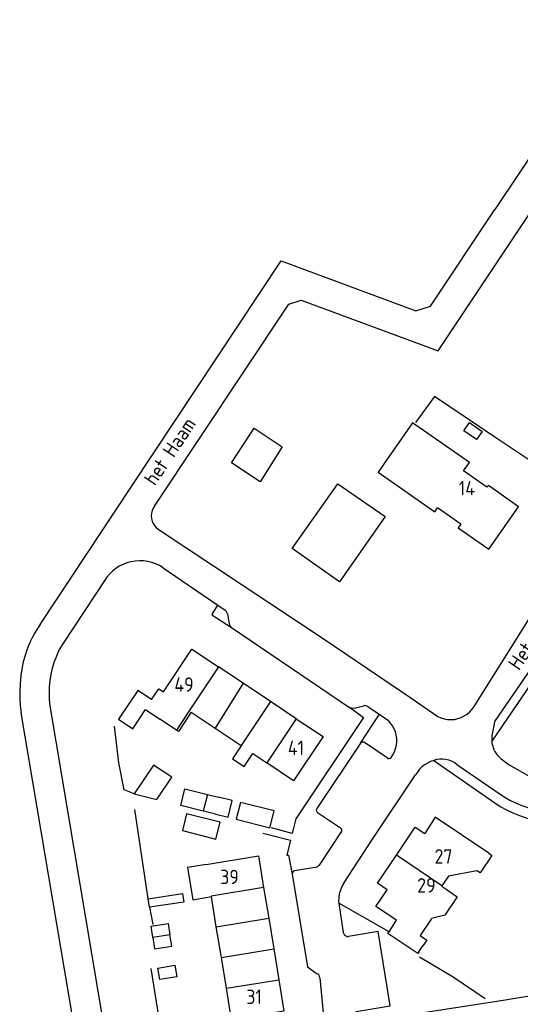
# Model space of a CAD drawing. Header units: metres. Extents: x 226218 to 240385, y 439369 to 449677.
# Tile 28 of 256: x 227918 to 228004, y 440047 to 440218. Entities that reach past the tile are written whole.
import ezdxf

# ---------------------------------------------------------------- set-up
doc = ezdxf.new("R2010")
doc.units = ezdxf.units.M
doc.header["$MEASUREMENT"] = 0
for name, color, linetype in [('BIJGEBOUW', 4, 'Continuous'), ('DAKRAND', 4, 'Continuous'), ('DAKRAND-BYG', 4, 'Continuous'), ('HEG', 253, 'Continuous'), ('HEK', 253, 'Continuous'), ('HOOFDGEBOUW', 4, 'Continuous'), ('HUISNUMMER', 253, 'Continuous'), ('KANTVERH', 253, 'Continuous'), ('KNTGESLVERH', 253, 'Continuous'), ('RASTER', 253, 'Continuous'), ('STRAATNAAM', 253, 'Continuous'), ('TUSSENMUUR', 253, 'Continuous')]:
    doc.layers.add(name, color=color, linetype=linetype)
doc.styles.get("Standard").update_dxf_attribs({"font": 'iso.shx'})

msp = doc.modelspace()

# ---------------------------------------------------------------- linework, layer by layer
at = {"layer": 'BIJGEBOUW'}
for p, q in [((227950.18, 440083.73), (227952.13, 440083.25)), ((227951.4, 440080.34), (227949.46, 440080.82))]:
    msp.add_line(p, q, dxfattribs=at)
for points in [[(227944.02, 440086.7), (227940.85, 440088.78), (227937.49, 440083.82)], [(227937.49, 440083.82), (227941.4, 440082.86), (227944.02, 440086.7)], [(227949.46, 440080.82), (227945.58, 440081.79), (227946.3, 440084.7), (227950.18, 440083.73)], [(227961.75, 440080.87), (227955.93, 440082.33), (227955.19, 440079.42), (227961.01, 440077.96), (227961.75, 440080.87)], [(227946.58, 440080.37), (227945.85, 440077.46), (227951.67, 440075.99), (227952.41, 440078.89), (227946.58, 440080.37)], [(227940.74, 440058.95), (227940.43, 440060.93), (227943.39, 440061.39), (227943.7, 440059.41)], [(227940.74, 440058.95), (227941.05, 440056.97), (227944.01, 440057.43), (227943.7, 440059.41)], [(227944.89, 440052.16), (227941.93, 440051.65), (227941.58, 440053.63), (227944.54, 440054.15), (227944.89, 440052.16)]]:
    msp.add_lwpolyline(points, dxfattribs=at)
at = {"layer": 'DAKRAND'}
for p, q in [((227994.06, 440130.54), (227990.05, 440133.33)), ((227944.85, 440094.85), (227941.96, 440096.76)), ((227981.66, 440059.94), (227982.92, 440061.92)), ((227986.82, 440056.46), (227987.52, 440057.5))]:
    msp.add_line(p, q, dxfattribs=at)
for points in [[(227947.36, 440097.95), (227945.18, 440094.63), (227944.85, 440094.85)], [(227956.05, 440092.15), (227954.54, 440089.87), (227956.54, 440088.53), (227958.06, 440090.81)], [(227998.91, 440073.54), (227999.47, 440073.16), (227997.42, 440070.14), (227996.87, 440070.51)], [(227949.95, 440071.61), (227946.75, 440071.08), (227947.66, 440065.49), (227950.87, 440066.02)], [(227990.78, 440067.84), (227993.48, 440066.01), (227991.33, 440062.84), (227988.99, 440062.21)], [(227986.82, 440056.46), (227986.64, 440056.16), (227981.46, 440059.63), (227981.66, 440059.94)], [(227987.02, 440059.28), (227988.18, 440058.51), (227987.52, 440057.5)]]:
    msp.add_lwpolyline(points, dxfattribs=at)
at = {"layer": 'DAKRAND-BYG'}
for p, q in [((227940.18, 440064.18), (227939.95, 440065.63)), ((227946.11, 440065.09), (227940.18, 440064.18))]:
    msp.add_line(p, q, dxfattribs=at)
for points in [[(227995.57, 440148.11), (227997.78, 440146.57), (227996.8, 440145.16), (227994.59, 440146.7), (227995.57, 440148.11)], [(227958.3, 440147.17), (227963.13, 440143.89), (227959.32, 440137.84), (227954.34, 440141.12), (227958.3, 440147.17)], [(227973.08, 440120.53), (227964.89, 440126.31), (227972.77, 440137.51), (227981, 440131.87), (227973.08, 440120.53)], [(227951.4, 440080.34), (227953.76, 440079.77), (227954.47, 440082.68), (227952.13, 440083.25)], [(227939.95, 440065.63), (227945.88, 440066.54), (227946.11, 440065.09)]]:
    msp.add_lwpolyline(points, dxfattribs=at)
at = {"layer": 'HEG'}
msp.add_line((227981.66, 440059.94), (227972.96, 440064.88), dxfattribs=at)
msp.add_lwpolyline([(227986.93, 440055.61), (227992.76, 440052.13), (227998.33, 440048.36)], dxfattribs=at)
at = {"layer": 'HEK'}
for p, q in [((227939.95, 440065.63), (227937.61, 440081.11)), ((227940.18, 440064.18), (227940.75, 440061.18)), ((227942.26, 440042.14), (227940.44, 440053.59))]:
    msp.add_line(p, q, dxfattribs=at)
msp.add_lwpolyline([(227937.49, 440083.82), (227935.74, 440084.51), (227934.86, 440089.21), (227934.1, 440095.57)], dxfattribs=at)
at = {"layer": 'HOOFDGEBOUW'}
for p, q in [((227956.37, 440102.99), (227952.12, 440105.82)), ((227961.11, 440099.83), (227956.37, 440102.99)), ((227965.59, 440096.83), (227961.11, 440099.83)), ((227939.47, 440098.42), (227941.96, 440096.76)), ((227947.36, 440097.95), (227951.52, 440095.18)), ((227951.52, 440095.18), (227956.01, 440092.18)), ((227956.01, 440092.18), (227956.05, 440092.15)), ((227958.06, 440090.81), (227960.49, 440089.18)), ((227990.82, 440067.91), (227990.78, 440067.84)), ((227959.92, 440067.62), (227960.8, 440062.3)), ((227951.73, 440060.8), (227950.87, 440066.02)), ((227960.8, 440062.3), (227961.68, 440056.97)), ((227988.93, 440062.12), (227987.02, 440059.28)), ((227988.93, 440062.12), (227988.99, 440062.21)), ((227952.6, 440055.47), (227951.73, 440060.8)), ((227961.68, 440056.97), (227962.55, 440051.64)), ((227953.48, 440050.15), (227952.6, 440055.47))]:
    msp.add_line(p, q, dxfattribs=at)
for points in [[(227994.53, 440139.73), (227995.56, 440141.21), (227985.7, 440148.09), (227979.74, 440139.54), (227989.59, 440132.67), (227990.05, 440133.33)], [(227994.06, 440130.54), (227993.62, 440129.91), (227998.94, 440126.21), (228004.06, 440133.55), (227998.87, 440137.21), (227998.57, 440136.95), (227994.53, 440139.73)], [(227940.51, 440100.14), (227941.77, 440102.03), (227942.57, 440101.5), (227947.51, 440108.9), (227952.12, 440105.82)], [(227940.51, 440100.14), (227938.13, 440101.73), (227934.8, 440096.74), (227937.25, 440095.1), (227939.47, 440098.42)], [(227965.59, 440096.83), (227970.22, 440093.75), (227965.12, 440086.1), (227960.49, 440089.18)], [(227998.91, 440073.54), (227989.62, 440079.77), (227987.84, 440076.95)], [(227982.92, 440073.19), (227986.19, 440078.06), (227987.84, 440076.95)], [(227949.95, 440071.61), (227959.02, 440073.1), (227959.92, 440067.62)], [(227981.32, 440067.22), (227979.66, 440068.33), (227982.92, 440073.19)], [(227996.87, 440070.51), (227991.93, 440069.56), (227990.82, 440067.91)], [(227982.92, 440061.92), (227979.36, 440064.32), (227981.32, 440067.22)], [(227962.55, 440051.64), (227963.45, 440046.17), (227954.38, 440044.68), (227953.48, 440050.15)]]:
    msp.add_lwpolyline(points, dxfattribs=at)
at = {"layer": 'KANTVERH'}
for p, q in [((228021.91, 440217.88), (228000, 440185.01)), ((228000, 440175.23), (228015.23, 440198.21)), ((227937.13, 440137.19), (227962.94, 440176.13)), ((227921.22, 440113.17), (227937.13, 440137.19)), ((227932.74, 440121.33), (227925.02, 440109.65)), ((227951.05, 440115.01), (227951.97, 440116.51)), ((227951.97, 440116.51), (227953.26, 440115.63)), ((227953.65, 440114.99), (227953.94, 440113.27)), ((227996.38, 440098.97), (228006.02, 440114.29)), ((227954.38, 440112.64), (227974.83, 440098.79)), ((227985.45, 440100.43), (227990.09, 440097.22)), ((227922.92, 440099.07), (227932.68, 440041.03)), ((227974.83, 440098.79), (227975.59, 440098.67)), ((227975.59, 440098.67), (227977.26, 440099.07)), ((227978, 440098.92), (227981.54, 440096.51)), ((227926.86, 440044.91), (227917.93, 440097.87)), ((227976.7, 440092.59), (227979.97, 440097.6)), ((227976.7, 440092.59), (227969.14, 440081.3)), ((227981.3, 440090.04), (227977.4, 440092.72)), ((227999.92, 440091.28), (228000, 440091.15)), ((227993.38, 440088.93), (228000, 440084.39)), ((228002.48, 440088.84), (228006.54, 440086.51)), ((228000, 440084.39), (228001.58, 440083.3)), ((228000, 440082.27), (228000.9, 440081.65)), ((227969.28, 440080.6), (227973.24, 440077.93)), ((227973.38, 440077.24), (227969.54, 440071.47)), ((227968.88, 440071.08), (227965.3, 440070.48)), ((227972.91, 440065.2), (227972.96, 440064.88)), ((227972.96, 440064.88), (227973.73, 440059.8)), ((227969.65, 440051.98), (227970.51, 440043.31))]:
    msp.add_line(p, q, dxfattribs=at)
for points in [[(227962.94, 440176.13), (227986.29, 440167.48), (227988.86, 440168.3), (228000, 440185.01)], [(227941, 440133.66), (227964.31, 440168.59), (227966.41, 440169.32), (227990.16, 440160.51), (228000, 440175.23)], [(227941, 440133.66), (227940.77, 440133.28), (227940.6, 440132.86), (227940.5, 440132.41), (227940.46, 440131.96), (227940.51, 440131.51), (227940.62, 440131.07), (227940.79, 440130.65), (227941.03, 440130.27), (227941.33, 440129.92), (227941.68, 440129.63)], [(228025.57, 440133.76), (228023.38, 440130.4), (228000.02, 440096.51)], [(227941.68, 440129.63), (227970.4, 440110.61), (227985.45, 440100.43)], [(227942.53, 440122.98), (227941.9, 440123.35), (227941.24, 440123.65), (227940.55, 440123.89), (227939.85, 440124.06), (227939.13, 440124.15), (227938.4, 440124.18), (227937.67, 440124.13), (227936.95, 440124.01), (227936.25, 440123.82), (227935.57, 440123.56), (227934.92, 440123.23), (227934.31, 440122.84), (227933.74, 440122.39), (227933.21, 440121.89), (227932.74, 440121.33)], [(227942.53, 440122.98), (227943.44, 440122.32), (227951.97, 440116.51)], [(227953.65, 440114.99), (227953.58, 440115.24), (227953.45, 440115.46), (227953.26, 440115.63)], [(227951.05, 440115.01), (227950.97, 440114.85), (227954.38, 440112.64)], [(227921.22, 440113.17), (227920.74, 440112.44), (227920.29, 440111.69), (227919.88, 440110.93)], [(227953.94, 440113.27), (227954.02, 440113.02), (227954.17, 440112.81), (227954.36, 440112.64)], [(227919.88, 440110.93), (227919.49, 440110.14), (227919.15, 440109.34), (227918.84, 440108.52)], [(227925.02, 440109.65), (227924.48, 440108.69), (227924.02, 440107.69), (227923.63, 440106.66), (227923.3, 440105.61), (227923.05, 440104.54), (227922.88, 440103.46), (227922.77, 440102.36), (227922.75, 440101.26), (227922.79, 440100.16), (227922.92, 440099.07)], [(227918.84, 440108.52), (227918.55, 440107.6), (227918.3, 440106.68), (227918.1, 440105.74)], [(227918.1, 440105.74), (227917.88, 440104.32), (227917.73, 440102.89)], [(227917.73, 440102.89), (227917.67, 440101.63), (227917.68, 440100.37)], [(227917.68, 440100.37), (227917.78, 440099.12), (227917.93, 440097.87)], [(227974.83, 440098.81), (227977.25, 440097.04), (227965.51, 440079.48), (227964.86, 440076.97), (227961.28, 440077.91)], [(227978, 440098.92), (227977.83, 440099.03), (227977.65, 440099.09), (227977.45, 440099.1), (227977.26, 440099.07)], [(227990.09, 440097.22), (227990.63, 440096.97), (227991.21, 440096.8), (227991.8, 440096.7), (227992.4, 440096.67), (227992.99, 440096.72), (227993.58, 440096.85), (227994.15, 440097.04), (227994.68, 440097.31), (227995.18, 440097.64), (227995.64, 440098.03), (227996.04, 440098.48), (227996.38, 440098.97)], [(227982, 440090.12), (227982.33, 440090.6), (227982.59, 440091.12), (227982.79, 440091.67), (227982.93, 440092.24), (227982.99, 440092.82), (227982.98, 440093.4), (227982.91, 440093.98), (227982.76, 440094.55), (227982.55, 440095.09), (227982.27, 440095.6), (227981.93, 440096.08), (227981.54, 440096.51)], [(227999.92, 440091.28), (227999.54, 440092.52), (227999.52, 440093.84), (228000.02, 440096.51)], [(227977.4, 440092.72), (227977.22, 440092.79), (227977.03, 440092.79), (227976.85, 440092.72), (227976.7, 440092.59)], [(227981.3, 440090.04), (227981.47, 440089.96), (227981.67, 440089.94), (227981.85, 440090), (227982, 440090.12)], [(228000, 440091.15), (228000.34, 440090.66), (228001.08, 440089.89), (228002.48, 440088.84)], [(227989.4, 440089.61), (227988.84, 440089.42), (227988.31, 440089.16), (227987.81, 440088.85), (227987.35, 440088.48), (227986.93, 440088.07), (227986.57, 440087.6), (227986.26, 440087.1)], [(227993.38, 440088.93), (227992.95, 440089.24), (227992.48, 440089.49), (227991.99, 440089.67), (227991.48, 440089.79), (227990.95, 440089.85), (227990.43, 440089.84), (227989.9, 440089.75), (227989.4, 440089.61)], [(227989.4, 440089.61), (227994.29, 440086.22), (228000, 440082.27)], [(227973.8, 440068.36), (227978.8, 440075.96), (227986.26, 440087.1)], [(228001.58, 440083.3), (228002.57, 440082.74), (228003.58, 440082.25), (228004.63, 440081.82), (228005.69, 440081.45), (228006.78, 440081.15), (228007.88, 440080.91), (228008.99, 440080.74), (228010.12, 440080.64), (228011.24, 440080.6), (228012.37, 440080.64), (228013.49, 440080.74), (228014.61, 440080.9)], [(228000.9, 440081.65), (228001.98, 440081.05), (228003.1, 440080.52), (228004.25, 440080.06), (228005.42, 440079.67), (228006.62, 440079.35), (228007.83, 440079.1), (228009.06, 440078.93), (228010.3, 440078.83), (228011.53, 440078.8), (228012.77, 440078.85), (228014, 440078.98), (228015.22, 440079.18)], [(227969.14, 440081.3), (227969.07, 440081.16), (227969.05, 440081), (227969.08, 440080.84), (227969.16, 440080.7), (227969.28, 440080.6)], [(227959.8, 440077.01), (227964.6, 440075.8), (227963.96, 440073.22), (227964.24, 440073.21), (227964.88, 440069.9)], [(227973.38, 440077.24), (227973.45, 440077.38), (227973.47, 440077.54), (227973.44, 440077.69), (227973.36, 440077.83), (227973.24, 440077.93)], [(227968.88, 440071.08), (227969.13, 440071.16), (227969.35, 440071.29), (227969.54, 440071.47)], [(227965.3, 440070.48), (227965.12, 440070.41), (227964.97, 440070.28), (227964.89, 440070.1), (227964.87, 440069.9)], [(227964.87, 440069.9), (227967.51, 440053.88), (227969.18, 440052.68)], [(227973.8, 440068.36), (227973.48, 440067.78), (227973.22, 440067.16), (227973.04, 440066.51), (227972.93, 440065.85), (227972.9, 440065.18)], [(227970.45, 440043.92), (227976.16, 440044.87), (227975.94, 440046.13), (227981.86, 440047.11), (227979.78, 440060), (227974.64, 440059.14)], [(227973.73, 440059.8), (227973.81, 440059.56), (227973.96, 440059.37), (227974.16, 440059.22), (227974.39, 440059.14), (227974.64, 440059.14)], [(227969.65, 440051.98), (227969.63, 440052.21), (227969.54, 440052.41), (227969.38, 440052.58), (227969.18, 440052.68)], [(228036.87, 440051.15), (228031.8, 440051.35), (228028.83, 440051.35), (228025.89, 440051.33), (228022.83, 440051.16), (228016.63, 440050.37), (228005.26, 440048.66), (228000, 440047.83)], [(228000, 440047.83), (227995.07, 440047.05), (227980.95, 440044.89), (227963.28, 440042.22), (227954.64, 440040.94)]]:
    msp.add_lwpolyline(points, dxfattribs=at)
at = {"layer": 'KNTGESLVERH'}
msp.add_line((227999.53, 440092.97), (228018.92, 440121.51), dxfattribs=at)
at = {"layer": 'RASTER'}
msp.add_line((228018.61, 440133.09), (228000, 440145.6), dxfattribs=at)
msp.add_lwpolyline([(228000, 440145.6), (227989.53, 440152.64), (227986.23, 440148.15)], dxfattribs=at)
at = {"layer": 'TUSSENMUUR'}
for p, q in [((227952.12, 440105.82), (227947.03, 440098.18)), ((227956.37, 440102.99), (227951.52, 440095.18)), ((227961.11, 440099.83), (227956.01, 440092.18)), ((227947.03, 440098.18), (227944.85, 440094.85)), ((227965.59, 440096.83), (227960.49, 440089.18)), ((227950.18, 440083.73), (227949.46, 440080.82)), ((227990.82, 440067.91), (227982.92, 440073.19)), ((227951.73, 440060.8), (227960.8, 440062.3)), ((227943.7, 440059.41), (227940.74, 440058.95)), ((227952.6, 440055.47), (227961.68, 440056.97)), ((227953.48, 440050.15), (227962.55, 440051.64))]:
    msp.add_line(p, q, dxfattribs=at)
msp.add_lwpolyline([(227959.92, 440067.62), (227950.85, 440066.13), (227950.87, 440066.02)], dxfattribs=at)

# ---------------------------------------------------------------- texts
at = {"layer": 'HUISNUMMER'}
for s, p in [('14', (227993.74, 440135.52)), ('49', (227944.46, 440101.49)), ('41', (227964.12, 440090.54)), ('27', (227989.53, 440071.73)), ('39', (227952.4, 440068.18)), ('29', (227986.53, 440066.73)), ('31', (227956.93, 440047.43))]:
    msp.add_text(s, height=2.5, dxfattribs=at).set_placement(p)
at = {"layer": 'STRAATNAAM'}
for s, rotation, p in [('het Haam', 56.469, (227941.11, 440137.02)), ('Het Strik', 55.6421, (228004.16, 440105.04))]:
    msp.add_text(s, height=2.5, rotation=rotation, dxfattribs=at).set_placement(p)

doc.saveas('drawing.dxf')
